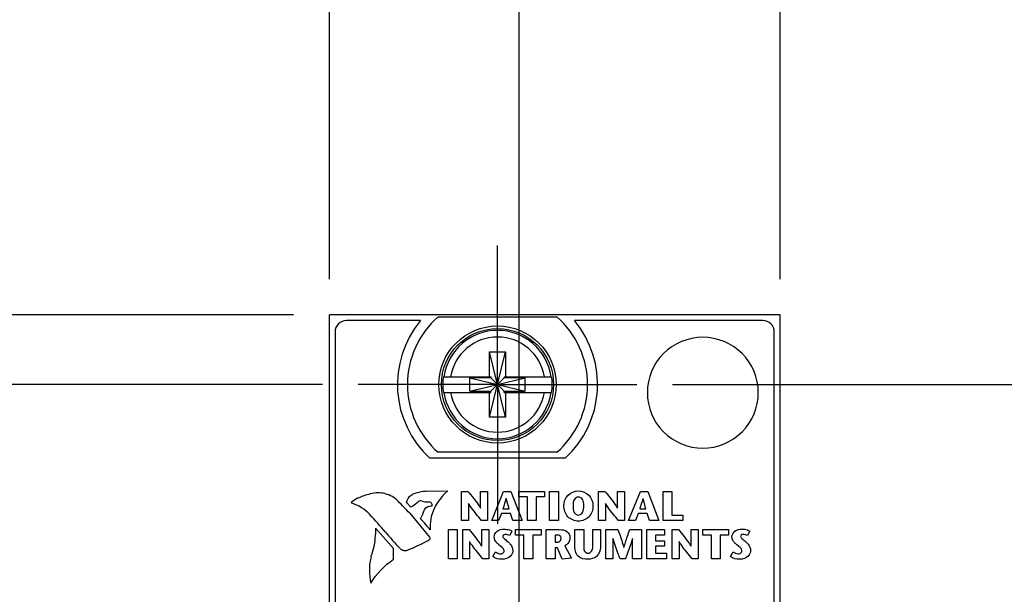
# Model space of a CAD drawing. Header units: inches. Extents: x 0.2 to 16.8, y 0.1 to 10.8.
# Tile 9 of 21: x 2 to 3.7, y 7.9 to 8.9. Entities that reach past the tile are written whole.
import ezdxf

# ---------------------------------------------------------------- set-up
doc = ezdxf.new("R2010")
doc.units = ezdxf.units.IN
doc.header["$LTSCALE"] = 0.935
doc.header["$MEASUREMENT"] = 0
doc.linetypes.add('CENTER', pattern=[0.6, 0.375, -0.075, 0.075, -0.075])
doc.layers.get('0').update_dxf_attribs({"linetype": 'CONTINUOUS'})
doc.layers.add('DEFAULT_1', color=7, linetype='CENTER')
doc.layers.add('DIMENSIONS', color=7, linetype='CONTINUOUS')
doc.styles.get("Standard").update_dxf_attribs({"font": 'txt', "width": 0.8})
doc.dimstyles.new('DIMSTYLE_1', dxfattribs={"dimtxt": 0.125, "dimasz": 0.18, "dimexe": 0.125, "dimexo": 0.0625, "dimgap": 0.0625, "dimtad": 0, "dimtih": 1, "dimtoh": 1, "dimzin": 4, "dimdsep": 46, "dimtxsty": 'STANDARD', "dimblk": '_FILLED', "dimblk1": '_FILLED', "dimblk2": '_FILLED', "dimcen": 0.09, "dimadec": 0, "dimazin": 0, "dimtp": 0.005, "dimtm": 0.005, "dimtfac": 1, "dimtofl": 0, "dimtmove": 0, "dimatfit": 3, "dimldrblk": '_FILLED', "dimfxl": 1, "dimtolj": 1, "dimtzin": 4, "dimarcsym": 0})

# ---------------------------------------------------------------- blocks, each defined once
blk = doc.blocks.new('_FILLED')
at = {"color": 0, "linetype": 'BYBLOCK'}
blk.add_solid([(0, 0), (-1, 0.1736), (-1, -0.1736)], dxfattribs=at)
blk = doc.blocks.new('*D4')
at = {"layer": 'DIMENSIONS', "color": 2, "linetype": 'CONTINUOUS'}
for p, q in [((3.1033, 8.2871), (4.1663, 8.2871)), ((4.0413, 8.2871), (4.0413, 7.9042)), ((4.0413, 7.2713), (4.0413, 7.6542)), ((3.1671, 7.2713), (4.1663, 7.2713))]:
    blk.add_line(p, q, dxfattribs=at)
at = {"layer": 'DIMENSIONS', "color": 2, "linetype": 'CONTINUOUS', "xscale": 0.18, "yscale": 0.18, "zscale": 0.18}
for p, rotation in [((4.0413, 8.2871), 90), ((4.0413, 7.2713), 270)]:
    blk.add_blockref('_FILLED', p, dxfattribs=dict(at, rotation=rotation))
at = {"layer": 'DIMENSIONS', "color": 2, "linetype": 'CONTINUOUS', "insert": (4.0413, 7.8417), "char_height": 0.125, "width": 1.125, "attachment_point": 2, "line_spacing_factor": 0.9}
blk.add_mtext('1.02{\\Ftxt.shx;\\W1.000000;\\H0.125000; }[25.8]', dxfattribs=at)
blk = doc.blocks.new('*D5')
at = {"layer": 'DIMENSIONS', "color": 2, "linetype": 'CONTINUOUS'}
for p, q in [((1.7233, 8.8002), (1.6058, 8.8002)), ((1.7233, 8.4091), (1.7233, 8.8002)), ((2.4408, 8.4091), (1.5983, 8.4091)), ((2.4913, 8.2871), (1.5983, 8.2871)), ((1.7233, 8.2871), (1.7233, 7.9271))]:
    blk.add_line(p, q, dxfattribs=at)
at = {"layer": 'DIMENSIONS', "color": 2, "linetype": 'CONTINUOUS', "xscale": 0.18, "yscale": 0.18, "zscale": 0.18}
for p, rotation in [((1.7233, 8.4091), 270), ((1.7233, 8.2871), 90)]:
    blk.add_blockref('_FILLED', p, dxfattribs=dict(at, rotation=rotation))
at = {"layer": 'DIMENSIONS', "color": 2, "linetype": 'CONTINUOUS', "insert": (1.5433, 8.8627), "char_height": 0.125, "width": 0.925, "attachment_point": 3, "line_spacing_factor": 0.9}
blk.add_mtext('.12{\\Ftxt.shx;\\W1.000000;\\H0.125000; }[3.1]', dxfattribs=at)
blk = doc.blocks.new('*D6')
at = {"layer": 'DIMENSIONS', "color": 2, "linetype": 'CONTINUOUS'}
for p, q in [((2.5033, 8.4716), (2.5033, 9.2841)), ((2.8353, 7.6032), (2.8353, 9.2841)), ((2.5033, 9.1591), (2.1127, 9.1591)), ((2.8353, 9.1591), (3.1953, 9.1591))]:
    blk.add_line(p, q, dxfattribs=at)
at = {"layer": 'DIMENSIONS', "color": 2, "linetype": 'CONTINUOUS', "xscale": 0.18, "yscale": 0.18, "zscale": 0.18}
blk.add_blockref('_FILLED', (2.5033, 9.1591), dxfattribs=at)
at = {"layer": 'DIMENSIONS', "color": 2, "linetype": 'CONTINUOUS', "xscale": 0.18, "yscale": 0.18, "zscale": 0.18, "rotation": 180}
blk.add_blockref('_FILLED', (2.8353, 9.1591), dxfattribs=at)
at = {"layer": 'DIMENSIONS', "color": 2, "linetype": 'CONTINUOUS', "insert": (2.0502, 9.2216), "char_height": 0.125, "width": 0.925, "attachment_point": 3, "line_spacing_factor": 0.9}
blk.add_mtext('.33{\\Ftxt.shx;\\W1.000000;\\H0.125000; }[8.4]', dxfattribs=at)
blk = doc.blocks.new('*D7')
at = {"layer": 'DIMENSIONS', "color": 2, "linetype": 'CONTINUOUS'}
for p, q in [((2.8353, 7.6032), (2.8353, 10.0341)), ((3.2913, 8.4716), (3.2913, 10.0341)), ((2.8353, 9.9091), (2.4753, 9.9091)), ((3.2913, 9.9091), (3.6534, 9.9091))]:
    blk.add_line(p, q, dxfattribs=at)
at = {"layer": 'DIMENSIONS', "color": 2, "linetype": 'CONTINUOUS', "xscale": 0.18, "yscale": 0.18, "zscale": 0.18}
blk.add_blockref('_FILLED', (2.8353, 9.9091), dxfattribs=at)
at = {"layer": 'DIMENSIONS', "color": 2, "linetype": 'CONTINUOUS', "xscale": 0.18, "yscale": 0.18, "zscale": 0.18, "rotation": 180}
blk.add_blockref('_FILLED', (3.2913, 9.9091), dxfattribs=at)
at = {"layer": 'DIMENSIONS', "color": 2, "linetype": 'CONTINUOUS', "insert": (3.7159, 9.9716), "char_height": 0.125, "width": 1.025, "attachment_point": 1, "line_spacing_factor": 0.9}
blk.add_mtext('.46{\\Ftxt.shx;\\W1.000000;\\H0.125000; }[11.6]', dxfattribs=at)

msp = doc.modelspace()

# ---------------------------------------------------------------- linework, layer by layer
at = {"color": 7, "linetype": 'CONTINUOUS'}
for p, q in [((2.5033, 3.2712), (2.5033, 8.4091)), ((3.2913, 8.4091), (2.5033, 8.4091)), ((2.6936, 8.4056), (2.9011, 8.4056)), ((3.2913, 3.2712), (3.2913, 8.4091)), ((2.6628, 8.3991), (2.5333, 8.3991)), ((3.2613, 8.3991), (2.9318, 8.3991)), ((2.5133, 8.3791), (2.5133, 4.3091)), ((3.2813, 4.3091), (3.2813, 8.3791)), ((2.7835, 8.23), (2.8111, 8.3442)), ((2.7835, 8.3009), (2.7835, 8.3442)), ((2.8111, 8.23), (2.7835, 8.3442)), ((2.7835, 8.3442), (2.8111, 8.3442)), ((2.8111, 8.3442), (2.8111, 8.3009)), ((2.7027, 8.3009), (2.7856, 8.3009)), ((2.7856, 8.3009), (2.7856, 8.2988)), ((2.809, 8.3009), (2.809, 8.2988)), ((2.809, 8.3009), (2.892, 8.3009)), ((2.7488, 8.2754), (2.7488, 8.2988)), ((2.7488, 8.2754), (2.8458, 8.2988)), ((2.7856, 8.2988), (2.7488, 8.2988)), ((2.7488, 8.2988), (2.8458, 8.2754)), ((2.7856, 8.2754), (2.809, 8.2988)), ((2.809, 8.2754), (2.7856, 8.2988)), ((2.8458, 8.2988), (2.809, 8.2988)), ((2.8458, 8.2754), (2.8458, 8.2988)), ((2.7027, 8.2733), (2.7856, 8.2733)), ((2.7488, 8.2754), (2.7856, 8.2754)), ((2.7835, 8.23), (2.7835, 8.2733)), ((2.7856, 8.2733), (2.7856, 8.2754)), ((2.809, 8.2733), (2.809, 8.2754)), ((2.809, 8.2754), (2.8458, 8.2754)), ((2.809, 8.2733), (2.892, 8.2733)), ((2.8111, 8.2733), (2.8111, 8.23)), ((2.8111, 8.23), (2.7835, 8.23)), ((2.9011, 8.1686), (2.6936, 8.1686)), ((2.9156, 8.1581), (2.6791, 8.1581))]:
    msp.add_line(p, q, dxfattribs=at)
at = {"color": 40, "linetype": 'CONTINUOUS'}
for p, q in [((2.6751, 8.1004), (2.7102, 8.101)), ((2.7345, 8.0492), (2.7345, 8.1003)), ((2.7345, 8.1003), (2.7456, 8.1003)), ((2.7678, 8.071), (2.7678, 8.1003)), ((2.7678, 8.1003), (2.7799, 8.1003)), ((2.7799, 8.1003), (2.7799, 8.0492)), ((2.7871, 8.0492), (2.8079, 8.1003)), ((2.8079, 8.1003), (2.8208, 8.1003)), ((2.8208, 8.1003), (2.8402, 8.0492)), ((2.8348, 8.0907), (2.8348, 8.1003)), ((2.8348, 8.1003), (2.8797, 8.1003)), ((2.8797, 8.1003), (2.8797, 8.0907)), ((2.8885, 8.0492), (2.8885, 8.1003)), ((2.8885, 8.1003), (2.9039, 8.1003)), ((2.9039, 8.1003), (2.9039, 8.0492)), ((2.9738, 8.0492), (2.9738, 8.1003)), ((2.9738, 8.1003), (2.985, 8.1003)), ((3.0071, 8.071), (3.0071, 8.1003)), ((3.0071, 8.1003), (3.0192, 8.1003)), ((3.0192, 8.1003), (3.0192, 8.0492)), ((3.0265, 8.0492), (3.0472, 8.1003)), ((3.0472, 8.1003), (3.0601, 8.1003)), ((3.0601, 8.1003), (3.0795, 8.0492)), ((3.087, 8.0492), (3.087, 8.1003)), ((3.087, 8.1003), (3.1024, 8.1003)), ((3.1024, 8.1003), (3.1024, 8.0588)), ((2.6455, 8.0725), (2.6384, 8.0807)), ((2.6654, 8.0834), (2.6634, 8.0836)), ((2.683, 8.0749), (2.683, 8.0756)), ((2.7466, 8.0791), (2.7466, 8.0492)), ((2.8174, 8.0695), (2.8124, 8.0877)), ((2.8496, 8.0907), (2.8348, 8.0907)), ((2.8496, 8.0492), (2.8496, 8.0907)), ((2.865, 8.0907), (2.865, 8.0492)), ((2.8797, 8.0907), (2.865, 8.0907)), ((2.9859, 8.0791), (2.9859, 8.0492)), ((3.0567, 8.0695), (3.0518, 8.0877)), ((2.6437, 8.062), (2.6782, 8.0203)), ((2.804, 8.0614), (2.7991, 8.0492)), ((2.8198, 8.0614), (2.804, 8.0614)), ((2.8067, 8.0695), (2.8174, 8.0695)), ((2.8239, 8.0492), (2.8198, 8.0614)), ((3.0434, 8.0614), (3.0385, 8.0492)), ((3.0592, 8.0614), (3.0434, 8.0614)), ((3.046, 8.0695), (3.0567, 8.0695)), ((3.0632, 8.0492), (3.0592, 8.0614)), ((3.1024, 8.0588), (3.1211, 8.0588)), ((3.1211, 8.0588), (3.1211, 8.0492)), ((2.6683, 8.0462), (2.6628, 8.0524)), ((2.7466, 8.0492), (2.7345, 8.0492)), ((2.7799, 8.0492), (2.7696, 8.0492)), ((2.7991, 8.0492), (2.7871, 8.0492)), ((2.8402, 8.0492), (2.8239, 8.0492)), ((2.865, 8.0492), (2.8496, 8.0492)), ((2.9039, 8.0492), (2.8885, 8.0492)), ((2.9859, 8.0492), (2.9738, 8.0492)), ((3.0192, 8.0492), (3.0089, 8.0492)), ((3.0385, 8.0492), (3.0265, 8.0492)), ((3.0795, 8.0492), (3.0632, 8.0492)), ((3.1211, 8.0492), (3.087, 8.0492)), ((2.6156, 8.0004), (2.5847, 8.0356)), ((2.6797, 8.0332), (2.6783, 8.0346)), ((2.7114, 7.9824), (2.7114, 8.0334)), ((2.7114, 8.0334), (2.7268, 8.0334)), ((2.7268, 8.0334), (2.7268, 7.9824)), ((2.7365, 7.9824), (2.7365, 8.0334)), ((2.7365, 8.0334), (2.7476, 8.0334)), ((2.7698, 8.0042), (2.7698, 8.0334)), ((2.7698, 8.0334), (2.7819, 8.0334)), ((2.7819, 8.0334), (2.7819, 7.9824)), ((2.8226, 8.0308), (2.8187, 8.0228)), ((2.8287, 8.0239), (2.8287, 8.0334)), ((2.8287, 8.0334), (2.8735, 8.0334)), ((2.8434, 8.0239), (2.8287, 8.0239)), ((2.8434, 7.9824), (2.8434, 8.0239)), ((2.8588, 8.0239), (2.8588, 7.9824)), ((2.8735, 8.0239), (2.8588, 8.0239)), ((2.8735, 8.0334), (2.8735, 8.0239)), ((2.8826, 7.9824), (2.8826, 8.0334)), ((2.8826, 8.0334), (2.9054, 8.0334)), ((2.898, 8.0239), (2.898, 8.0113)), ((2.9021, 8.0239), (2.898, 8.0239)), ((2.9327, 8.0022), (2.9327, 8.0334)), ((2.9327, 8.0334), (2.9481, 8.0334)), ((2.9481, 8.0334), (2.9481, 8.0067)), ((2.964, 8.0069), (2.964, 8.0334)), ((2.964, 8.0334), (2.9773, 8.0334)), ((2.9773, 8.0334), (2.9773, 8.0025)), ((2.987, 7.9824), (2.987, 8.0334)), ((2.987, 8.0334), (3.0078, 8.0334)), ((3.0285, 8.0334), (3.0489, 8.0334)), ((3.0489, 8.0334), (3.0489, 7.9824)), ((3.0584, 7.9824), (3.0584, 8.0334)), ((3.0584, 8.0334), (3.0894, 8.0334)), ((3.0738, 8.0239), (3.0738, 8.0138)), ((3.0894, 8.0239), (3.0738, 8.0239)), ((3.0894, 8.0334), (3.0894, 8.0239)), ((3.1026, 7.9824), (3.1026, 8.0334)), ((3.1026, 8.0334), (3.1137, 8.0334)), ((3.1359, 8.0042), (3.1359, 8.0334)), ((3.1359, 8.0334), (3.148, 8.0334)), ((3.148, 8.0334), (3.148, 7.9824)), ((3.1566, 8.0239), (3.1566, 8.0334)), ((3.1566, 8.0334), (3.2014, 8.0334)), ((3.1713, 8.0239), (3.1566, 8.0239)), ((3.1713, 7.9824), (3.1713, 8.0239)), ((3.1867, 8.0239), (3.1867, 7.9824)), ((3.2014, 8.0239), (3.1867, 8.0239)), ((3.2014, 8.0334), (3.2014, 8.0239)), ((3.2384, 8.0309), (3.2344, 8.0229)), ((2.679, 8.0163), (2.677, 8.0149)), ((2.6783, 8.0203), (2.6791, 8.0188)), ((2.6791, 8.018), (2.6789, 8.0164)), ((2.679, 8.0188), (2.6791, 8.018)), ((2.7486, 8.0123), (2.7486, 7.9824)), ((2.898, 8.0113), (2.9024, 8.0113)), ((2.9991, 8.0181), (2.9991, 7.9824)), ((3.0335, 7.9824), (3.0335, 8.0181)), ((3.0738, 8.0138), (3.0891, 8.0138)), ((3.0891, 8.0138), (3.0891, 8.0043)), ((3.1147, 8.0123), (3.1147, 7.9824)), ((2.6152, 7.9814), (2.6156, 8.0004)), ((2.789, 7.9861), (2.7937, 7.9946)), ((2.898, 8.0017), (2.898, 7.9824)), ((2.902, 8.0017), (2.898, 8.0017)), ((2.9101, 7.9815), (2.902, 8.0017)), ((2.9153, 8.0051), (2.9266, 7.9832)), ((3.0738, 8.0043), (3.0738, 7.992)), ((3.0891, 8.0043), (3.0738, 8.0043)), ((3.0738, 7.992), (3.0926, 7.992)), ((3.0926, 7.992), (3.0926, 7.9824)), ((3.2048, 7.9862), (3.2094, 7.9946)), ((2.7268, 7.9824), (2.7114, 7.9824)), ((2.7486, 7.9824), (2.7365, 7.9824)), ((2.7819, 7.9824), (2.7716, 7.9824)), ((2.8588, 7.9824), (2.8434, 7.9824)), ((2.898, 7.9824), (2.8826, 7.9824)), ((2.9266, 7.9832), (2.9101, 7.9815)), ((2.9991, 7.9824), (2.987, 7.9824)), ((3.0213, 7.9824), (3.0116, 7.9824)), ((3.0489, 7.9824), (3.0335, 7.9824)), ((3.0926, 7.9824), (3.0584, 7.9824)), ((3.1147, 7.9824), (3.1026, 7.9824)), ((3.148, 7.9824), (3.1377, 7.9824)), ((3.1867, 7.9824), (3.1713, 7.9824))]:
    msp.add_line(p, q, dxfattribs=at)
at = {"color": 7, "linetype": 'CONTINUOUS'}
for radius in [0.1025, 0.098]:
    msp.add_circle((2.7973, 8.2871), radius, dxfattribs=at)
for centre, radius, start, end in [((2.7973, 8.2871), 0.1575, 131.203, 228.797), ((2.7973, 8.2871), 0.1575, 311.203, 48.797), ((2.5333, 8.3791), 0.02, 90, 180), ((2.7973, 8.2871), 0.175, 140.2082, 227.4886), ((2.7973, 8.2871), 0.175, 312.5114, 39.7918), ((3.2613, 8.3791), 0.02, 0, 90), ((2.7973, 8.2871), 0.0947, 8.3637, 171.6363), ((2.7973, 8.2871), 0.0832, 9.5336, 170.4664), ((2.7973, 8.2871), 0.0956, 171.7166, 188.2834), ((2.7973, 8.2871), 0.0956, 351.7166, 8.2834), ((2.7973, 8.2871), 0.0947, 188.3637, 351.6363), ((2.7973, 8.2871), 0.0832, 189.5336, 350.4664)]:
    msp.add_arc(centre, radius, start, end, dxfattribs=at)
at = {"color": 40, "linetype": 'CONTINUOUS'}
for centre, radius, start, end in [((3.1563, 8.2728), 0.097, 89.9886, 180.0106), ((3.1563, 8.2728), 0.097, 359.9859, 89.9985), ((3.1563, 8.2728), 0.097, 179.9952, 270.013), ((3.1563, 8.2728), 0.097, 269.9999, 0.0083), ((2.5972, 7.9951), 0.1031, 102.61, 114.8394), ((2.5887, 8.0439), 0.0538, 90.0154, 105.1098), ((2.5886, 8.0435), 0.0541, 77.2764, 89.9579), ((2.6802, 7.9747), 0.1259, 92.3471, 98.7368), ((2.6088, 7.9844), 0.1179, 117.8077, 124.6423), ((0.6884, 6.2248), 2.683, 43.2159, 43.8375), ((2.6732, 8.1049), 0.0229, 249.9027, 262.8948), ((2.678, 8.1549), 0.0732, 264.0125, 269.2462), ((1.9723, 7.5026), 0.8201, 39.9307, 42.7931), ((2.549, 8.1094), 0.1273, 333.4141, 339.9586), ((2.8338, 8.1799), 0.2128, 218.9769, 223.0827), ((2.7793, 8.0377), 0.0998, 169.3783, 180.0075), ((2.3885, 8.0389), 0.1962, 349.1186, 359.0436), ((3.036, 8.395), 0.5683, 220.0924, 223.9381), ((2.8047, 8.0377), 0.1252, 180.0124, 182.0728), ((2.4946, 8.354), 0.3851, 291.9917, 298.2678), ((2.4547, 8.0324), 0.1299, 339.1113, 346.4241), ((2.6702, 7.963), 0.097, 172.4529, 180.0612), ((2.704, 7.9541), 0.1317, 166.0108, 170.5424), ((2.6704, 7.9629), 0.0972, 180.0115, 193.7052)]:
    msp.add_arc(centre, radius, start, end, dxfattribs=at)
for points in [[(2.6005, 8.0963), (2.6093, 8.0949), (2.618, 8.09), (2.6237, 8.0832)], [(2.6384, 8.0807), (2.6389, 8.0858), (2.6419, 8.0909), (2.6461, 8.0938)], [(2.6462, 8.0937), (2.6506, 8.0966), (2.6559, 8.0985), (2.6611, 8.099)], [(2.7102, 8.101), (2.6968, 8.0893), (2.6864, 8.0732), (2.6813, 8.0561)], [(2.5414, 8.0806), (2.5414, 8.0809), (2.5416, 8.0812), (2.5419, 8.0814)], [(2.5423, 8.0797), (2.5419, 8.0797), (2.5414, 8.0802), (2.5414, 8.0806)], [(2.5742, 8.0597), (2.5656, 8.0688), (2.5543, 8.0759), (2.5423, 8.0797)], [(2.6566, 8.0805), (2.6536, 8.0771), (2.6497, 8.0742), (2.6455, 8.0724)], [(2.6603, 8.0829), (2.6589, 8.0823), (2.6577, 8.0815), (2.6566, 8.0805)], [(2.6634, 8.0836), (2.6623, 8.0836), (2.6612, 8.0834), (2.6603, 8.0829)], [(2.681, 8.081), (2.6799, 8.0815), (2.6787, 8.0817), (2.6775, 8.0817)], [(2.683, 8.0756), (2.683, 8.0775), (2.6822, 8.0795), (2.681, 8.0809)], [(2.6685, 8.0658), (2.6694, 8.0687), (2.6715, 8.0715), (2.6741, 8.0732)], [(2.6741, 8.0733), (2.6768, 8.0744), (2.6798, 8.0749), (2.6828, 8.0749)], [(2.8187, 8.0228), (2.8165, 8.0241), (2.8137, 8.0247), (2.8112, 8.0247)], [(3.2344, 8.0229), (3.2322, 8.0242), (3.2295, 8.0248), (3.2269, 8.0248)], [(2.8088, 7.9963), (2.8088, 8.001), (2.8033, 8.0039), (2.7998, 8.0069)], [(3.2246, 7.9964), (3.2246, 8.001), (3.2191, 8.0039), (3.2156, 8.007)], [(2.6315, 7.9969), (2.6298, 7.998), (2.6283, 7.9993), (2.6268, 8.0006)], [(2.6352, 7.996), (2.6339, 7.996), (2.6327, 7.9963), (2.6316, 7.9969)], [(2.6389, 7.9969), (2.6378, 7.9963), (2.6364, 7.996), (2.6352, 7.996)], [(2.7937, 7.9946), (2.7961, 7.9927), (2.7992, 7.991), (2.8024, 7.991)], [(3.2094, 7.9946), (3.2119, 7.9927), (3.215, 7.9911), (3.2182, 7.9911)], [(2.5759, 7.9399), (2.5858, 7.9562), (2.5995, 7.9706), (2.6152, 7.9814)], [(2.805, 7.9815), (2.7995, 7.9815), (2.7933, 7.9826), (2.789, 7.9861)], [(3.2208, 7.9815), (3.2152, 7.9815), (3.2091, 7.9827), (3.2048, 7.9862)]]:
    msp.add_open_spline(points, degree=3, dxfattribs=at)
for points, knots in [([(2.7456, 8.1003), (2.7518, 8.0927), (2.7597, 8.0834), (2.7665, 8.0732), (2.7676, 8.071)], [0, 0, 0, 0, 0.798932, 1, 1, 1, 1]), ([(2.9134, 8.0752), (2.9134, 8.0818), (2.9184, 8.0956), (2.9322, 8.1011), (2.9388, 8.1011)], [0, 0, 0, 0, 0.499173, 1, 1, 1, 1]), ([(2.9388, 8.1011), (2.9454, 8.1011), (2.9592, 8.0956), (2.9642, 8.0818), (2.9642, 8.0752)], [0, 0, 0, 0, 0.500571, 1, 1, 1, 1]), ([(2.985, 8.1003), (2.9911, 8.0927), (2.999, 8.0834), (3.0058, 8.0732), (3.0069, 8.071)], [0, 0, 0, 0, 0.798888, 1, 1, 1, 1]), ([(2.7696, 8.0492), (2.7634, 8.0568), (2.7552, 8.0663), (2.7481, 8.0767), (2.7467, 8.0791)], [0, 0, 0, 0, 0.779596, 1, 1, 1, 1]), ([(2.8123, 8.0877), (2.8118, 8.086), (2.8101, 8.0799), (2.808, 8.0739), (2.8067, 8.0695)], [0, 0, 0, 0, 0.276395, 1, 1, 1, 1]), ([(2.9388, 8.0483), (2.9321, 8.0483), (2.9176, 8.0538), (2.9134, 8.0684), (2.9134, 8.0752)], [0, 0, 0, 0, 0.497116, 1, 1, 1, 1]), ([(2.9295, 8.0752), (2.9295, 8.0712), (2.9292, 8.0639), (2.9359, 8.0589), (2.9388, 8.0589)], [0, 0, 0, 0, 0.582913, 1, 1, 1, 1]), ([(2.9388, 8.0904), (2.936, 8.0904), (2.9295, 8.086), (2.9295, 8.079), (2.9295, 8.0752)], [0, 0, 0, 0, 0.424773, 1, 1, 1, 1]), ([(2.9481, 8.0752), (2.9481, 8.079), (2.9481, 8.086), (2.9415, 8.0904), (2.9388, 8.0904)], [0, 0, 0, 0, 0.575197, 1, 1, 1, 1]), ([(2.9642, 8.0752), (2.9642, 8.0684), (2.96, 8.0538), (2.9455, 8.0483), (2.9388, 8.0483)], [0, 0, 0, 0, 0.502972, 1, 1, 1, 1]), ([(2.9388, 8.0589), (2.9416, 8.0589), (2.9483, 8.0639), (2.9481, 8.0712), (2.9481, 8.0752)], [0, 0, 0, 0, 0.416828, 1, 1, 1, 1]), ([(3.0089, 8.0492), (3.0027, 8.0568), (2.9945, 8.0663), (2.9874, 8.0767), (2.986, 8.0791)], [0, 0, 0, 0, 0.779591, 1, 1, 1, 1]), ([(3.0516, 8.0877), (3.0512, 8.086), (3.0494, 8.0799), (3.0474, 8.0739), (3.046, 8.0695)], [0, 0, 0, 0, 0.276395, 1, 1, 1, 1]), ([(2.7476, 8.0334), (2.7538, 8.0259), (2.7616, 8.0165), (2.7685, 8.0064), (2.7696, 8.0042)], [0, 0, 0, 0, 0.799011, 1, 1, 1, 1]), ([(2.7914, 8.0205), (2.7914, 8.0243), (2.7963, 8.0324), (2.8049, 8.0342), (2.8093, 8.0342)], [0, 0, 0, 0, 0.461994, 1, 1, 1, 1]), ([(2.8112, 8.0247), (2.8105, 8.0247), (2.8086, 8.0246), (2.8066, 8.0229), (2.8066, 8.0216)], [0, 0, 0, 0, 0.340247, 1, 1, 1, 1]), ([(2.8093, 8.0342), (2.8108, 8.0342), (2.8154, 8.0338), (2.82, 8.0324), (2.8226, 8.0308)], [0, 0, 0, 0, 0.330764, 1, 1, 1, 1]), ([(2.9085, 8.0176), (2.9085, 8.0194), (2.9074, 8.0233), (2.9036, 8.0239), (2.9021, 8.0239)], [0, 0, 0, 0, 0.539471, 1, 1, 1, 1]), ([(2.9054, 8.0334), (2.9101, 8.0334), (2.9196, 8.0324), (2.9239, 8.0235), (2.9239, 8.0198)], [0, 0, 0, 0, 0.563568, 1, 1, 1, 1]), ([(3.0078, 8.0334), (3.0087, 8.031), (3.0125, 8.0206), (3.016, 8.0101), (3.0183, 8.002)], [0, 0, 0, 0, 0.235617, 1, 1, 1, 1]), ([(3.0184, 8.002), (3.0192, 8.0049), (3.0223, 8.0155), (3.0259, 8.0258), (3.0285, 8.0334)], [0, 0, 0, 0, 0.270841, 1, 1, 1, 1]), ([(3.1137, 8.0334), (3.1199, 8.0259), (3.1277, 8.0165), (3.1346, 8.0064), (3.1357, 8.0042)], [0, 0, 0, 0, 0.799015, 1, 1, 1, 1]), ([(3.2072, 8.0206), (3.2072, 8.0243), (3.2121, 8.0325), (3.2207, 8.0343), (3.225, 8.0343)], [0, 0, 0, 0, 0.462394, 1, 1, 1, 1]), ([(3.2269, 8.0248), (3.2263, 8.0248), (3.2243, 8.0247), (3.2224, 8.0229), (3.2224, 8.0216)], [0, 0, 0, 0, 0.340054, 1, 1, 1, 1]), ([(3.225, 8.0343), (3.2266, 8.0343), (3.2312, 8.0339), (3.2358, 8.0325), (3.2384, 8.0309)], [0, 0, 0, 0, 0.331731, 1, 1, 1, 1]), ([(2.7716, 7.9824), (2.7654, 7.9899), (2.7572, 7.9995), (2.7501, 8.0099), (2.7487, 8.0123)], [0, 0, 0, 0, 0.779591, 1, 1, 1, 1]), ([(2.7998, 8.0069), (2.7986, 8.008), (2.7945, 8.0113), (2.7914, 8.0167), (2.7914, 8.0205)], [0, 0, 0, 0, 0.294592, 1, 1, 1, 1]), ([(2.8066, 8.0216), (2.8066, 8.0199), (2.8104, 8.0163), (2.8138, 8.0137), (2.8159, 8.0118)], [0, 0, 0, 0, 0.372076, 1, 1, 1, 1]), ([(2.8159, 8.0118), (2.8173, 8.0105), (2.8216, 8.0064), (2.8241, 8.0004), (2.8241, 7.9965)], [0, 0, 0, 0, 0.330898, 1, 1, 1, 1]), ([(2.9024, 8.0113), (2.9033, 8.0113), (2.9065, 8.0119), (2.9085, 8.0154), (2.9085, 8.0176)], [0, 0, 0, 0, 0.29194, 1, 1, 1, 1]), ([(2.9239, 8.0198), (2.9239, 8.018), (2.9233, 8.0121), (2.919, 8.0069), (2.9153, 8.0051)], [0, 0, 0, 0, 0.300944, 1, 1, 1, 1]), ([(2.9481, 8.0067), (2.9481, 8.0031), (2.9473, 7.9963), (2.9535, 7.9921), (2.956, 7.9921)], [0, 0, 0, 0, 0.592627, 1, 1, 1, 1]), ([(2.956, 7.9921), (2.9583, 7.9921), (2.9641, 7.9966), (2.964, 8.0032), (2.964, 8.0069)], [0, 0, 0, 0, 0.384012, 1, 1, 1, 1]), ([(3.0116, 7.9824), (3.0105, 7.9852), (3.0061, 7.997), (3.002, 8.0089), (2.9992, 8.0181)], [0, 0, 0, 0, 0.237231, 1, 1, 1, 1]), ([(3.0334, 8.0181), (3.0324, 8.0149), (3.0287, 8.0029), (3.0244, 7.9911), (3.0213, 7.9824)], [0, 0, 0, 0, 0.267584, 1, 1, 1, 1]), ([(3.1377, 7.9824), (3.1315, 7.9899), (3.1233, 7.9995), (3.1162, 8.0099), (3.1148, 8.0123)], [0, 0, 0, 0, 0.779424, 1, 1, 1, 1]), ([(3.2156, 8.007), (3.2144, 8.008), (3.2102, 8.0114), (3.2072, 8.0168), (3.2072, 8.0206)], [0, 0, 0, 0, 0.29516, 1, 1, 1, 1]), ([(3.2224, 8.0216), (3.2224, 8.0199), (3.2262, 8.0163), (3.2296, 8.0138), (3.2317, 8.0119)], [0, 0, 0, 0, 0.372142, 1, 1, 1, 1]), ([(3.2317, 8.0119), (3.2331, 8.0105), (3.2373, 8.0065), (3.2398, 8.0005), (3.2398, 7.9965)], [0, 0, 0, 0, 0.330929, 1, 1, 1, 1]), ([(2.8024, 7.991), (2.8046, 7.991), (2.8082, 7.9924), (2.8088, 7.9955), (2.8088, 7.9963)], [0, 0, 0, 0, 0.72364, 1, 1, 1, 1]), ([(2.8241, 7.9965), (2.8241, 7.9932), (2.8202, 7.9842), (2.8105, 7.9815), (2.805, 7.9815)], [0, 0, 0, 0, 0.378641, 1, 1, 1, 1]), ([(2.9552, 7.9815), (2.9496, 7.9815), (2.9367, 7.9835), (2.9327, 7.9964), (2.9327, 8.0022)], [0, 0, 0, 0, 0.493079, 1, 1, 1, 1]), ([(2.9773, 8.0025), (2.9773, 7.9967), (2.973, 7.9841), (2.9606, 7.9815), (2.9552, 7.9815)], [0, 0, 0, 0, 0.521127, 1, 1, 1, 1]), ([(3.2182, 7.9911), (3.2204, 7.9911), (3.224, 7.9924), (3.2246, 7.9956), (3.2246, 7.9964)], [0, 0, 0, 0, 0.722547, 1, 1, 1, 1]), ([(3.2398, 7.9965), (3.2398, 7.9932), (3.236, 7.9843), (3.2263, 7.9815), (3.2208, 7.9815)], [0, 0, 0, 0, 0.378669, 1, 1, 1, 1])]:
    msp.add_open_spline(points, degree=3, knots=knots, dxfattribs=at)
at = {"layer": 'DEFAULT_1', "color": 7, "linetype": 'CENTER'}
for q in [(2.7973, 8.5306), (2.5538, 8.2871), (2.7973, 8.0436), (3.0408, 8.2871)]:
    msp.add_line((2.7973, 8.2871), q, dxfattribs=at)

# ---------------------------------------------------------------- dimensions: what is measured, and where the dimension line sits
at = {"layer": 'DIMENSIONS', "color": 2, "linetype": 'CONTINUOUS'}
dim = msp.add_linear_dim(base=(3.2913, 9.9091), p1=(2.8353, 7.5407), p2=(3.2913, 8.4091), dimstyle='DIMSTYLE_1', dxfattribs=at)
dim.commit()
dim.dimension.update_dxf_attribs({"geometry": '*D7', "text_midpoint": (4.2284, 9.9091), "dimtype": 160})
for base, p1, p2, angle, picture, middle in [((2.5033, 9.1591), (2.8353, 7.5407), (2.5033, 8.4091), 180, '*D6', (1.5877, 9.1591)), ((1.7233, 8.4091), (2.5538, 8.2871), (2.5033, 8.4091), 90, '*D5', (1.0808, 8.8002)), ((4.0413, 8.2871), (3.1046, 7.2713), (3.0408, 8.2871), 90, '*D4', (4.0413, 7.7792))]:
    dim = msp.add_linear_dim(base=base, p1=p1, p2=p2, angle=angle, dimstyle='DIMSTYLE_1', dxfattribs=at)
    dim.commit()
    dim.dimension.update_dxf_attribs({"geometry": picture, "text_midpoint": middle, "dimtype": 160})

doc.saveas('drawing.dxf')
